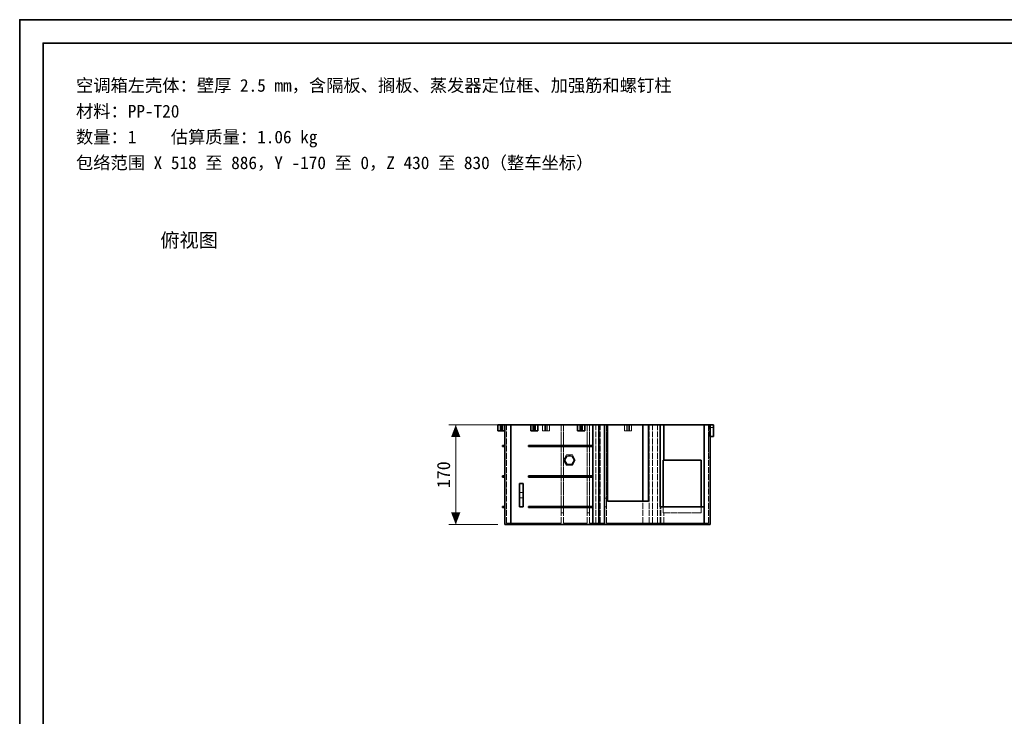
# Model space of a CAD drawing. Header units: millimetres. Extents: x 0 to 420, y 0 to 297.
# Tile 2 of 3: x 0 to 210, y 148 to 297. Entities that reach past the tile are written whole.
import ezdxf
from ezdxf.enums import TextEntityAlignment as Align

# ---------------------------------------------------------------- set-up
doc = ezdxf.new("R2010")
doc.units = ezdxf.units.MM
doc.linetypes.add('DASHED', pattern=[1.524, 1.27, -0.254])
for name, color, linetype, lineweight, true_color in [('DIM', 7, 'Continuous', 18, 0x1e5aa0), ('FRAME', 7, 'Continuous', 35, 0x3c3c3c), ('HIDDEN', 7, 'DASHED', 13, 0x969696), ('OUTLINE', 7, 'Continuous', 35, 0x141414), ('TEXT', 7, 'Continuous', 18, 0x141414)]:
    doc.layers.add(name, color=color, linetype=linetype, lineweight=lineweight, true_color=true_color)
doc.styles.add('ZH', font='simsun.ttc')

msp = doc.modelspace()

# ---------------------------------------------------------------- hatches: boundary and pattern name
at = {"layer": 'DIM'}
for points in [[(93, 210.62), (92.01, 208.03), (93.99, 208.03)], [(93, 189.38), (93.99, 191.97), (92.01, 191.97)]]:
    msp.add_hatch(color=7, dxfattribs=at).paths.add_polyline_path(points)

# ---------------------------------------------------------------- linework, layer by layer
for points in [[(102, 210.62), (91.5, 210.62)], [(93, 189.38), (93, 210.62)], [(102, 189.38), (91.5, 189.38)]]:
    msp.add_lwpolyline(points, dxfattribs=at)
at = {"layer": 'FRAME'}
for points in [[(0, 0), (420, 0), (420, 297), (0, 297)], [(5, 5), (415, 5), (415, 292), (5, 292)]]:
    msp.add_lwpolyline(points, close=True, dxfattribs=at)
at = {"layer": 'HIDDEN'}
for points in [[(102, 210.62), (102.25, 210.62), (102.5, 210.62), (102.75, 210.62), (103, 210.62), (103.25, 210.62), (103.5, 210.62)], [(102.75, 210.62), (102.62, 210.62), (102.5, 210.62), (102.38, 210.62), (102.25, 210.62), (102.12, 210.62), (102, 210.62)], [(102, 210.62), (102.25, 210.62), (102.5, 210.62), (102.75, 210.62), (103, 210.62), (103.25, 210.62), (103.5, 210.62)], [(102, 209.38), (102, 210.62)], [(103.03, 210.62), (102.93, 210.62), (102.84, 210.62), (102.75, 210.62), (102.66, 210.62), (102.57, 210.62), (102.47, 210.62)], [(102.47, 210.62), (102.52, 210.62), (102.57, 210.62), (102.61, 210.62), (102.66, 210.62), (102.7, 210.62), (102.75, 210.62)], [(103.03, 210.62), (102.93, 210.62), (102.84, 210.62), (102.75, 210.62), (102.66, 210.62), (102.57, 210.62), (102.47, 210.62)], [(102.47, 210.62), (102.52, 210.62), (102.57, 210.62), (102.61, 210.62), (102.66, 210.62), (102.7, 210.62), (102.75, 210.62)], [(102.47, 209.38), (102.47, 210.62)], [(102.47, 209.38), (102.47, 210.62)], [(102.75, 210.62), (102.8, 210.62), (102.84, 210.62), (102.89, 210.62), (102.93, 210.62), (102.98, 210.62), (103.03, 210.62)], [(102.75, 209.38), (102.75, 210.62)], [(103.5, 210.62), (103.38, 210.62), (103.25, 210.62), (103.12, 210.62), (103, 210.62), (102.88, 210.62), (102.75, 210.62)], [(102.75, 210.62), (102.8, 210.62), (102.84, 210.62), (102.89, 210.62), (102.93, 210.62), (102.98, 210.62), (103.03, 210.62)], [(103.03, 209.38), (103.03, 210.62)], [(103.03, 209.38), (103.03, 210.62)], [(103.5, 210.62), (103.71, 210.62), (103.92, 210.62), (104.12, 210.62), (104.33, 210.62), (104.54, 210.62), (104.75, 210.62)], [(103.5, 189.38), (103.5, 210.62)], [(103.5, 209.38), (103.5, 210.62)], [(103.5, 209.38), (103.5, 210.62)], [(103.5, 209.38), (103.5, 210.62)], [(103.5, 209.38), (103.5, 210.62)], [(103.81, 210.62), (103.97, 210.62), (104.12, 210.62), (104.28, 210.62), (104.44, 210.62), (104.59, 210.62), (104.75, 210.62)], [(104.75, 210.62), (104.59, 210.62), (104.44, 210.62), (104.28, 210.62), (104.12, 210.62), (103.97, 210.62), (103.81, 210.62)], [(103.81, 189.69), (103.81, 210.62)], [(103.81, 189.69), (103.81, 210.62)], [(104.75, 210.62), (112.25, 210.62)], [(104.75, 210.62), (115.5, 210.62)], [(115.5, 210.62), (104.75, 210.62)], [(104.75, 189.38), (104.75, 210.62)], [(104.75, 189.69), (104.75, 210.62)], [(104.75, 189.69), (104.75, 210.62)], [(109.75, 210.62), (109, 210.62)], [(109, 210.62), (109.25, 210.62), (109.5, 210.62), (109.75, 210.62), (110, 210.62), (110.25, 210.62), (110.5, 210.62)], [(110.03, 210.62), (109.93, 210.62), (109.84, 210.62), (109.75, 210.62), (109.66, 210.62), (109.57, 210.62), (109.47, 210.62)], [(109.47, 210.62), (109.52, 210.62), (109.57, 210.62), (109.61, 210.62), (109.66, 210.62), (109.7, 210.62), (109.75, 210.62)], [(109.47, 209.38), (109.47, 210.62)], [(110.5, 210.62), (109.75, 210.62)], [(109.75, 209.38), (109.75, 210.62)], [(109.75, 210.62), (109.8, 210.62), (109.84, 210.62), (109.89, 210.62), (109.93, 210.62), (109.98, 210.62), (110.03, 210.62)], [(110.03, 209.38), (110.03, 210.62)], [(113, 210.62), (112.75, 210.62), (112.5, 210.62), (112.25, 210.62), (112, 210.62), (111.75, 210.62), (111.5, 210.62)], [(111.5, 210.62), (111.62, 210.62), (111.75, 210.62), (111.88, 210.62), (112, 210.62), (112.12, 210.62), (112.25, 210.62)], [(111.5, 209.38), (111.5, 210.62)], [(112.53, 210.62), (112.43, 210.62), (112.34, 210.62), (112.25, 210.62), (112.16, 210.62), (112.07, 210.62), (111.97, 210.62)], [(111.97, 210.62), (112.02, 210.62), (112.07, 210.62), (112.11, 210.62), (112.16, 210.62), (112.2, 210.62), (112.25, 210.62)], [(111.97, 209.38), (111.97, 210.62)], [(112.25, 210.62), (129.75, 210.62)], [(112.25, 209.38), (112.25, 210.62)], [(112.25, 210.62), (112.38, 210.62), (112.5, 210.62), (112.62, 210.62), (112.75, 210.62), (112.88, 210.62), (113, 210.62)], [(112.25, 210.62), (112.3, 210.62), (112.34, 210.62), (112.39, 210.62), (112.43, 210.62), (112.48, 210.62), (112.53, 210.62)], [(112.53, 209.38), (112.53, 210.62)], [(113, 209.38), (113, 210.62)], [(116, 210.62), (115.5, 210.62)], [(116, 210.62), (115.5, 210.62)], [(115.5, 210.62), (115.5, 191.88)], [(115.5, 189.69), (115.5, 210.62)], [(115.5, 210.62), (115.5, 191.88)], [(115.5, 189.69), (115.5, 210.62)], [(116, 210.62), (121, 210.62)], [(121, 210.62), (116, 210.62)], [(116, 189.69), (116, 210.62)], [(116, 189.69), (116, 210.62)], [(116, 210.62), (116, 191.88)], [(116, 210.62), (116, 191.88)], [(119, 210.62), (119.25, 210.62), (119.5, 210.62), (119.75, 210.62), (120, 210.62), (120.25, 210.62), (120.5, 210.62)], [(119.75, 210.62), (119, 210.62)], [(120.03, 210.62), (119.93, 210.62), (119.84, 210.62), (119.75, 210.62), (119.66, 210.62), (119.57, 210.62), (119.47, 210.62)], [(119.47, 210.62), (119.52, 210.62), (119.57, 210.62), (119.61, 210.62), (119.66, 210.62), (119.7, 210.62), (119.75, 210.62)], [(119.47, 209.38), (119.47, 210.62)], [(119.75, 210.62), (119.8, 210.62), (119.84, 210.62), (119.89, 210.62), (119.93, 210.62), (119.98, 210.62), (120.03, 210.62)], [(120.5, 210.62), (119.75, 210.62)], [(119.75, 209.38), (119.75, 210.62)], [(120.03, 209.38), (120.03, 210.62)], [(121.5, 210.62), (121, 210.62)], [(121.5, 210.62), (121, 210.62)], [(121, 210.62), (121, 191.88)], [(121, 189.69), (121, 210.62)], [(121, 210.62), (121, 191.88)], [(121, 189.69), (121, 210.62)], [(121.5, 210.62), (124.75, 210.62)], [(122.88, 210.62), (121.5, 210.62)], [(121.5, 189.69), (121.5, 210.62)], [(121.5, 189.69), (121.5, 210.62)], [(121.5, 210.62), (121.5, 191.88)], [(121.5, 210.62), (121.5, 191.88)], [(122.88, 210.62), (123.03, 210.62), (123.19, 210.62), (123.34, 210.62), (123.5, 210.62), (123.66, 210.62), (123.81, 210.62)], [(122.88, 189.69), (122.88, 210.62)], [(123.5, 189.38), (123.5, 210.62)], [(124.75, 210.62), (124.59, 210.62), (124.44, 210.62), (124.28, 210.62), (124.12, 210.62), (123.97, 210.62), (123.81, 210.62)], [(123.81, 189.69), (123.81, 210.62)], [(123.81, 189.69), (123.81, 210.62)], [(125.12, 210.62), (124.75, 210.62)], [(125.12, 210.62), (124.75, 210.62)], [(124.75, 210.62), (124.75, 195)], [(124.75, 189.69), (124.75, 210.62)], [(124.75, 210.62), (124.75, 193.12)], [(124.75, 210.62), (124.75, 193.12)], [(124.75, 210.62), (124.75, 195)], [(124.75, 189.69), (124.75, 210.62)], [(125.12, 210.62), (124.75, 210.62)], [(125.12, 210.62), (124.75, 210.62)], [(125.12, 210.62), (132.88, 210.62)], [(125.38, 210.62), (125.12, 210.62)], [(125.12, 189.69), (125.12, 210.62)], [(125.12, 189.69), (125.12, 210.62)], [(125.12, 210.62), (125.12, 195)], [(125.12, 210.62), (125.12, 195)], [(125.12, 210.62), (125.12, 193.12)], [(125.12, 189.69), (125.12, 210.62)], [(125.12, 210.62), (125.12, 193.12)], [(125.12, 189.69), (125.12, 210.62)], [(132.88, 210.62), (125.12, 210.62)], [(125.38, 210.62), (125.12, 210.62)], [(125.38, 194.38), (125.38, 210.62)], [(130.5, 210.62), (130.25, 210.62), (130, 210.62), (129.75, 210.62), (129.5, 210.62), (129.25, 210.62), (129, 210.62)], [(129, 210.62), (129.12, 210.62), (129.25, 210.62), (129.38, 210.62), (129.5, 210.62), (129.62, 210.62), (129.75, 210.62)], [(129, 209.38), (129, 210.62)], [(130.03, 210.62), (129.93, 210.62), (129.84, 210.62), (129.75, 210.62), (129.66, 210.62), (129.57, 210.62), (129.47, 210.62)], [(129.47, 210.62), (129.52, 210.62), (129.57, 210.62), (129.61, 210.62), (129.66, 210.62), (129.7, 210.62), (129.75, 210.62)], [(129.47, 209.38), (129.47, 210.62)], [(129.75, 210.62), (129.88, 210.62), (130, 210.62), (130.12, 210.62), (130.25, 210.62), (130.38, 210.62), (130.5, 210.62)], [(129.75, 210.62), (129.8, 210.62), (129.84, 210.62), (129.89, 210.62), (129.93, 210.62), (129.98, 210.62), (130.03, 210.62)], [(129.75, 210.62), (146, 210.62)], [(129.75, 209.38), (129.75, 210.62)], [(130.03, 209.38), (130.03, 210.62)], [(130.5, 209.38), (130.5, 210.62)], [(132.88, 189.69), (132.88, 210.62)], [(134.12, 210.62), (136.62, 210.62)], [(134.12, 194.38), (134.12, 210.62)], [(134.25, 210.62), (134.12, 210.62)], [(134.25, 189.69), (134.25, 210.62)], [(134.25, 210.62), (134.31, 210.62), (134.38, 210.62), (134.44, 210.62), (134.5, 210.62), (134.56, 210.62), (134.62, 210.62)], [(134.62, 210.62), (134.69, 210.62), (134.75, 210.62), (134.81, 210.62), (134.88, 210.62), (134.94, 210.62), (135, 210.62)], [(135, 189.69), (135, 210.62)], [(136, 210.62), (135, 210.62)], [(136, 189.69), (136, 210.62)], [(136, 210.62), (136.06, 210.62), (136.12, 210.62), (136.19, 210.62), (136.25, 210.62), (136.31, 210.62), (136.38, 210.62)], [(136.38, 210.62), (136.42, 210.62), (136.46, 210.62), (136.5, 210.62), (136.54, 210.62), (136.58, 210.62), (136.62, 210.62)], [(136.62, 193.12), (136.62, 210.62)], [(136.62, 189.69), (136.62, 210.62)], [(146, 210.62), (146.21, 210.62), (146.42, 210.62), (146.62, 210.62), (146.83, 210.62), (147.04, 210.62), (147.25, 210.62)], [(146, 210.62), (146.16, 210.62), (146.31, 210.62), (146.47, 210.62), (146.62, 210.62), (146.78, 210.62), (146.94, 210.62)], [(146.94, 210.62), (146.78, 210.62), (146.62, 210.62), (146.47, 210.62), (146.31, 210.62), (146.16, 210.62), (146, 210.62)], [(146, 193.12), (146, 210.62)], [(146, 189.38), (146, 210.62)], [(146, 189.69), (146, 210.62)], [(147.25, 210.62), (146.94, 210.62)], [(146.94, 210.62), (146.94, 203.75)], [(146.94, 189.69), (146.94, 210.62)], [(146.94, 210.62), (146.94, 203.75)], [(146.94, 189.69), (146.94, 210.62)], [(147.25, 210.62), (146.94, 210.62)], [(147.12, 208.12), (147.12, 210.62)], [(147.12, 210.62), (147.12, 210.53), (147.12, 210.44), (147.12, 210.34), (147.12, 210.25), (147.12, 210.16), (147.12, 210.06)], [(147.12, 210.06), (147.12, 210.16), (147.12, 210.25), (147.12, 210.34), (147.12, 210.44), (147.12, 210.53), (147.12, 210.62)], [(147.12, 208.12), (147.12, 210.62)], [(147.25, 210.62), (147.12, 210.62)], [(147.12, 210.62), (148, 210.62)], [(147.12, 210.62), (148, 210.62)], [(148, 210.62), (147.12, 210.62)], [(147.12, 210.06), (148, 210.06)], [(147.25, 189.38), (147.25, 210.62)], [(147.25, 210.62), (147.25, 203.75)], [(147.25, 210.62), (147.25, 203.75)], [(148, 210.62), (148, 210.53), (148, 210.44), (148, 210.34), (148, 210.25), (148, 210.16), (148, 210.06)], [(148, 210.06), (148, 210.16), (148, 210.25), (148, 210.34), (148, 210.44), (148, 210.53), (148, 210.62)], [(148, 208.12), (148, 210.62)], [(103.5, 209.38), (103.25, 209.38), (103, 209.38), (102.75, 209.38), (102.5, 209.38), (102.25, 209.38), (102, 209.38)], [(103.5, 209.38), (103.25, 209.38), (103, 209.38), (102.75, 209.38), (102.5, 209.38), (102.25, 209.38), (102, 209.38)], [(102, 209.38), (102.12, 209.38), (102.25, 209.38), (102.38, 209.38), (102.5, 209.38), (102.62, 209.38), (102.75, 209.38)], [(103.03, 209.38), (102.93, 209.38), (102.84, 209.38), (102.75, 209.38), (102.66, 209.38), (102.57, 209.38), (102.47, 209.38)], [(102.47, 209.38), (102.52, 209.38), (102.57, 209.38), (102.61, 209.38), (102.66, 209.38), (102.7, 209.38), (102.75, 209.38)], [(103.03, 209.38), (102.93, 209.38), (102.84, 209.38), (102.75, 209.38), (102.66, 209.38), (102.57, 209.38), (102.47, 209.38)], [(102.47, 209.38), (102.52, 209.38), (102.57, 209.38), (102.61, 209.38), (102.66, 209.38), (102.7, 209.38), (102.75, 209.38)], [(102.75, 209.38), (102.8, 209.38), (102.84, 209.38), (102.89, 209.38), (102.93, 209.38), (102.98, 209.38), (103.03, 209.38)], [(102.75, 209.38), (102.88, 209.38), (103, 209.38), (103.12, 209.38), (103.25, 209.38), (103.38, 209.38), (103.5, 209.38)], [(102.75, 209.38), (102.8, 209.38), (102.84, 209.38), (102.89, 209.38), (102.93, 209.38), (102.98, 209.38), (103.03, 209.38)], [(110.5, 209.38), (110.25, 209.38), (110, 209.38), (109.75, 209.38), (109.5, 209.38), (109.25, 209.38), (109, 209.38)], [(110.03, 209.38), (109.93, 209.38), (109.84, 209.38), (109.75, 209.38), (109.66, 209.38), (109.57, 209.38), (109.47, 209.38)], [(109.47, 209.38), (109.52, 209.38), (109.57, 209.38), (109.61, 209.38), (109.66, 209.38), (109.7, 209.38), (109.75, 209.38)], [(109.75, 209.38), (109.8, 209.38), (109.84, 209.38), (109.89, 209.38), (109.93, 209.38), (109.98, 209.38), (110.03, 209.38)], [(113, 209.38), (112.75, 209.38), (112.5, 209.38), (112.25, 209.38), (112, 209.38), (111.75, 209.38), (111.5, 209.38)], [(111.5, 209.38), (111.62, 209.38), (111.75, 209.38), (111.88, 209.38), (112, 209.38), (112.12, 209.38), (112.25, 209.38)], [(112.53, 209.38), (112.43, 209.38), (112.34, 209.38), (112.25, 209.38), (112.16, 209.38), (112.07, 209.38), (111.97, 209.38)], [(111.97, 209.38), (112.02, 209.38), (112.07, 209.38), (112.11, 209.38), (112.16, 209.38), (112.2, 209.38), (112.25, 209.38)], [(112.25, 209.38), (112.38, 209.38), (112.5, 209.38), (112.62, 209.38), (112.75, 209.38), (112.88, 209.38), (113, 209.38)], [(112.25, 209.38), (112.3, 209.38), (112.34, 209.38), (112.39, 209.38), (112.43, 209.38), (112.48, 209.38), (112.53, 209.38)], [(120.5, 209.38), (120.25, 209.38), (120, 209.38), (119.75, 209.38), (119.5, 209.38), (119.25, 209.38), (119, 209.38)], [(120.03, 209.38), (119.93, 209.38), (119.84, 209.38), (119.75, 209.38), (119.66, 209.38), (119.57, 209.38), (119.47, 209.38)], [(119.47, 209.38), (119.52, 209.38), (119.57, 209.38), (119.61, 209.38), (119.66, 209.38), (119.7, 209.38), (119.75, 209.38)], [(119.75, 209.38), (119.8, 209.38), (119.84, 209.38), (119.89, 209.38), (119.93, 209.38), (119.98, 209.38), (120.03, 209.38)], [(130.5, 209.38), (130.25, 209.38), (130, 209.38), (129.75, 209.38), (129.5, 209.38), (129.25, 209.38), (129, 209.38)], [(129, 209.38), (129.12, 209.38), (129.25, 209.38), (129.38, 209.38), (129.5, 209.38), (129.62, 209.38), (129.75, 209.38)], [(130.03, 209.38), (129.93, 209.38), (129.84, 209.38), (129.75, 209.38), (129.66, 209.38), (129.57, 209.38), (129.47, 209.38)], [(129.47, 209.38), (129.52, 209.38), (129.57, 209.38), (129.61, 209.38), (129.66, 209.38), (129.7, 209.38), (129.75, 209.38)], [(129.75, 209.38), (129.88, 209.38), (130, 209.38), (130.12, 209.38), (130.25, 209.38), (130.38, 209.38), (130.5, 209.38)], [(129.75, 209.38), (129.8, 209.38), (129.84, 209.38), (129.89, 209.38), (129.93, 209.38), (129.98, 209.38), (130.03, 209.38)], [(147.12, 208.12), (147.25, 208.12)], [(147.12, 208.12), (148, 208.12)], [(103, 206.25), (103.5, 206.25)], [(103, 206), (103, 206.25)], [(103, 206), (103.5, 206)], [(103.5, 206), (103.5, 206.25)], [(103.5, 206), (103.5, 206.25)], [(108.5, 206), (108.5, 206.25)], [(108.5, 206.25), (122, 206.25)], [(108.5, 206), (122, 206)], [(122, 206), (122, 206.25)], [(116, 203.12), (116.62, 204.21), (117.88, 204.21), (118.5, 203.12), (117.88, 202.04), (116.62, 202.04), (116, 203.12)], [(116, 203.12), (116.62, 204.21), (117.88, 204.21), (118.5, 203.12), (117.88, 202.04), (116.62, 202.04), (116, 203.12)], [(116.25, 203.12), (116.38, 203.62), (116.75, 203.99), (117.25, 204.12), (117.75, 203.99), (118.12, 203.62), (118.25, 203.12)], [(118.25, 203.12), (117.75, 203.99), (116.75, 203.99), (116.25, 203.12), (116.75, 202.26), (117.75, 202.26), (118.25, 203.12)], [(116.25, 203.12), (116.75, 203.99), (117.75, 203.99), (118.25, 203.12), (117.75, 202.26), (116.75, 202.26), (116.25, 203.12)], [(146.94, 203.75), (147.25, 203.75)], [(146.94, 203.75), (147.25, 203.75)], [(137.25, 203.12), (145.38, 203.12)], [(137.25, 203.12), (137.25, 191.88)], [(145.38, 203.12), (145.38, 191.88)], [(103, 199.75), (103.5, 199.75)], [(103, 199.5), (103, 199.75)], [(103, 199.5), (103.5, 199.5)], [(103.5, 199.5), (103.5, 199.75)], [(103.5, 199.5), (103.5, 199.75)], [(108.5, 199.5), (108.5, 199.75)], [(108.5, 199.75), (122, 199.75)], [(108.5, 199.5), (122, 199.5)], [(122, 199.5), (122, 199.75)], [(106.62, 193.12), (106.62, 198.12)], [(107.38, 198.12), (106.62, 198.12)], [(107.38, 193.12), (107.38, 198.12)], [(106.62, 195.06), (106.62, 195.25), (106.62, 195.44), (106.62, 195.62), (106.62, 195.81), (106.62, 196), (106.62, 196.19)], [(106.62, 196.19), (106.62, 196.09), (106.62, 196), (106.62, 195.91), (106.62, 195.81), (106.62, 195.72), (106.62, 195.62)], [(106.62, 196.19), (107.38, 196.19)], [(106.62, 195.62), (106.62, 195.53), (106.62, 195.44), (106.62, 195.34), (106.62, 195.25), (106.62, 195.16), (106.62, 195.06)], [(107.38, 195.06), (107.38, 195.25), (107.38, 195.44), (107.38, 195.62), (107.38, 195.81), (107.38, 196), (107.38, 196.19)], [(107.38, 196.19), (107.38, 196.09), (107.38, 196), (107.38, 195.91), (107.38, 195.81), (107.38, 195.72), (107.38, 195.62)], [(107.38, 195.62), (107.38, 195.53), (107.38, 195.44), (107.38, 195.34), (107.38, 195.25), (107.38, 195.16), (107.38, 195.06)], [(103, 193.25), (103.5, 193.25)], [(103, 193), (103, 193.25)], [(103.5, 193), (103.5, 193.25)], [(103.5, 193), (103.5, 193.25)], [(106.62, 195.06), (107.38, 195.06)], [(108.5, 193), (108.5, 193.25)], [(108.5, 193.25), (122, 193.25)], [(122, 193), (122, 193.25)], [(124.75, 195), (125.12, 195)], [(124.75, 195), (125.12, 195)], [(134.12, 194.38), (125.38, 194.38)], [(132.88, 189.69), (132.88, 194.38)], [(103, 193), (103.5, 193)], [(107.38, 193.12), (106.62, 193.12)], [(108.5, 193), (122, 193)], [(115.5, 191.88), (116, 191.88)], [(115.5, 191.88), (116, 191.88)], [(121, 191.88), (121.5, 191.88)], [(121, 191.88), (121.5, 191.88)], [(124.75, 193.12), (125.12, 193.12)], [(124.75, 193.12), (125.12, 193.12)], [(136.62, 193.12), (136.65, 193.12), (136.67, 193.12), (136.69, 193.12), (136.71, 193.12), (136.73, 193.12), (136.75, 193.12)], [(136.75, 189.69), (136.75, 193.12)], [(146, 193.12), (136.75, 193.12)], [(137.25, 191.88), (137.25, 193.12)], [(137.25, 191.88), (145.38, 191.88)], [(137.38, 191.88), (137.35, 191.88), (137.33, 191.88), (137.31, 191.88), (137.29, 191.88), (137.27, 191.88), (137.25, 191.88)], [(137.38, 191.88), (145.38, 191.88)], [(137.38, 189.69), (137.38, 191.88)], [(145.38, 193.12), (145.38, 191.88)], [(146, 189.69), (146, 193.12)], [(103.5, 189.38), (103.71, 189.38), (103.92, 189.38), (104.12, 189.38), (104.33, 189.38), (104.54, 189.38), (104.75, 189.38)], [(104.75, 189.69), (104.59, 189.69), (104.44, 189.69), (104.28, 189.69), (104.12, 189.69), (103.97, 189.69), (103.81, 189.69)], [(103.81, 189.69), (103.97, 189.69), (104.12, 189.69), (104.28, 189.69), (104.44, 189.69), (104.59, 189.69), (104.75, 189.69)], [(104.75, 189.69), (115.5, 189.69)], [(115.5, 189.69), (104.75, 189.69)], [(104.75, 189.38), (146, 189.38)], [(116, 189.69), (121, 189.69)], [(121, 189.69), (116, 189.69)], [(121.5, 189.69), (124.75, 189.69)], [(122.88, 189.69), (121.5, 189.69)], [(123.38, 189.69), (123.17, 189.69), (122.96, 189.69), (122.75, 189.69), (122.54, 189.69), (122.33, 189.69), (122.12, 189.69)], [(122.12, 189.69), (122.23, 189.69), (122.33, 189.69), (122.44, 189.69), (122.54, 189.69), (122.65, 189.69), (122.75, 189.69)], [(122.12, 189.38), (122.12, 189.69)], [(123.38, 189.38), (123.17, 189.38), (122.96, 189.38), (122.75, 189.38), (122.54, 189.38), (122.33, 189.38), (122.12, 189.38)], [(122.12, 189.38), (122.23, 189.38), (122.33, 189.38), (122.44, 189.38), (122.54, 189.38), (122.65, 189.38), (122.75, 189.38)], [(122.75, 189.69), (122.85, 189.69), (122.96, 189.69), (123.06, 189.69), (123.17, 189.69), (123.27, 189.69), (123.38, 189.69)], [(122.75, 189.38), (122.85, 189.38), (122.96, 189.38), (123.06, 189.38), (123.17, 189.38), (123.27, 189.38), (123.38, 189.38)], [(123.81, 189.69), (123.66, 189.69), (123.5, 189.69), (123.34, 189.69), (123.19, 189.69), (123.03, 189.69), (122.88, 189.69)], [(123.38, 189.38), (123.38, 189.69)], [(123.81, 189.69), (123.97, 189.69), (124.12, 189.69), (124.28, 189.69), (124.44, 189.69), (124.59, 189.69), (124.75, 189.69)], [(125.12, 189.69), (136.62, 189.69)], [(134.25, 189.69), (125.12, 189.69)], [(125.12, 189.69), (132.88, 189.69)], [(125.12, 189.69), (132.88, 189.69)], [(128.81, 189.69), (128.27, 189.69), (127.73, 189.69), (127.19, 189.69), (126.65, 189.69), (126.1, 189.69), (125.56, 189.69)], [(125.56, 189.69), (125.83, 189.69), (126.1, 189.69), (126.38, 189.69), (126.65, 189.69), (126.92, 189.69), (127.19, 189.69)], [(128.81, 189.69), (128.27, 189.69), (127.73, 189.69), (127.19, 189.69), (126.65, 189.69), (126.1, 189.69), (125.56, 189.69)], [(125.56, 189.69), (125.83, 189.69), (126.1, 189.69), (126.38, 189.69), (126.65, 189.69), (126.92, 189.69), (127.19, 189.69)], [(125.56, 189.38), (125.56, 189.69)], [(125.56, 189.38), (125.56, 189.69)], [(128.81, 189.38), (128.27, 189.38), (127.73, 189.38), (127.19, 189.38), (126.65, 189.38), (126.1, 189.38), (125.56, 189.38)], [(125.56, 189.38), (125.83, 189.38), (126.1, 189.38), (126.38, 189.38), (126.65, 189.38), (126.92, 189.38), (127.19, 189.38)], [(128.81, 189.38), (128.27, 189.38), (127.73, 189.38), (127.19, 189.38), (126.65, 189.38), (126.1, 189.38), (125.56, 189.38)], [(125.56, 189.38), (125.83, 189.38), (126.1, 189.38), (126.38, 189.38), (126.65, 189.38), (126.92, 189.38), (127.19, 189.38)], [(127.19, 189.69), (127.46, 189.69), (127.73, 189.69), (128, 189.69), (128.27, 189.69), (128.54, 189.69), (128.81, 189.69)], [(127.19, 189.69), (127.46, 189.69), (127.73, 189.69), (128, 189.69), (128.27, 189.69), (128.54, 189.69), (128.81, 189.69)], [(127.19, 189.38), (127.46, 189.38), (127.73, 189.38), (128, 189.38), (128.27, 189.38), (128.54, 189.38), (128.81, 189.38)], [(127.19, 189.38), (127.46, 189.38), (127.73, 189.38), (128, 189.38), (128.27, 189.38), (128.54, 189.38), (128.81, 189.38)], [(128.81, 189.38), (128.81, 189.69)], [(128.81, 189.38), (128.81, 189.69)], [(135.25, 189.69), (135.04, 189.69), (134.83, 189.69), (134.62, 189.69), (134.42, 189.69), (134.21, 189.69), (134, 189.69)], [(134, 189.69), (134.04, 189.69), (134.08, 189.69), (134.12, 189.69), (134.17, 189.69), (134.21, 189.69), (134.25, 189.69)], [(134, 189.38), (134, 189.69)], [(135.25, 189.38), (135.04, 189.38), (134.83, 189.38), (134.62, 189.38), (134.42, 189.38), (134.21, 189.38), (134, 189.38)], [(134, 189.38), (134.1, 189.38), (134.21, 189.38), (134.31, 189.38), (134.42, 189.38), (134.52, 189.38), (134.62, 189.38)], [(134.62, 189.38), (134.73, 189.38), (134.83, 189.38), (134.94, 189.38), (135.04, 189.38), (135.15, 189.38), (135.25, 189.38)], [(135, 189.69), (135.04, 189.69), (135.08, 189.69), (135.12, 189.69), (135.17, 189.69), (135.21, 189.69), (135.25, 189.69)], [(136, 189.69), (135, 189.69)], [(135.25, 189.38), (135.25, 189.69)], [(137, 189.69), (136.79, 189.69), (136.58, 189.69), (136.38, 189.69), (136.17, 189.69), (135.96, 189.69), (135.75, 189.69)], [(135.75, 189.69), (135.79, 189.69), (135.83, 189.69), (135.88, 189.69), (135.92, 189.69), (135.96, 189.69), (136, 189.69)], [(135.75, 189.38), (135.75, 189.69)], [(137, 189.38), (136.79, 189.38), (136.58, 189.38), (136.38, 189.38), (136.17, 189.38), (135.96, 189.38), (135.75, 189.38)], [(135.75, 189.38), (135.85, 189.38), (135.96, 189.38), (136.06, 189.38), (136.17, 189.38), (136.27, 189.38), (136.38, 189.38)], [(136.62, 189.69), (136.58, 189.69), (136.54, 189.69), (136.5, 189.69), (136.46, 189.69), (136.42, 189.69), (136.38, 189.69)], [(136.38, 189.69), (136.48, 189.69), (136.58, 189.69), (136.69, 189.69), (136.79, 189.69), (136.9, 189.69), (137, 189.69)], [(136.38, 189.38), (136.38, 189.69)], [(136.38, 189.38), (136.48, 189.38), (136.58, 189.38), (136.69, 189.38), (136.79, 189.38), (136.9, 189.38), (137, 189.38)], [(137.62, 189.38), (137.42, 189.38), (137.21, 189.38), (137, 189.38), (136.79, 189.38), (136.58, 189.38), (136.38, 189.38)], [(136.38, 189.38), (136.48, 189.38), (136.58, 189.38), (136.69, 189.38), (136.79, 189.38), (136.9, 189.38), (137, 189.38)], [(136.75, 189.69), (136.79, 189.69), (136.83, 189.69), (136.88, 189.69), (136.92, 189.69), (136.96, 189.69), (137, 189.69)], [(146, 189.69), (136.75, 189.69)], [(137, 189.69), (137.1, 189.69), (137.21, 189.69), (137.31, 189.69), (137.42, 189.69), (137.52, 189.69), (137.62, 189.69)], [(137, 189.38), (137, 189.69)], [(137, 189.38), (137.1, 189.38), (137.21, 189.38), (137.31, 189.38), (137.42, 189.38), (137.52, 189.38), (137.62, 189.38)], [(137.62, 189.69), (137.58, 189.69), (137.54, 189.69), (137.5, 189.69), (137.46, 189.69), (137.42, 189.69), (137.38, 189.69)], [(137.38, 189.69), (146, 189.69)], [(137.62, 189.38), (137.62, 189.69)], [(146.94, 189.69), (146.78, 189.69), (146.62, 189.69), (146.47, 189.69), (146.31, 189.69), (146.16, 189.69), (146, 189.69)], [(146, 189.69), (146.16, 189.69), (146.31, 189.69), (146.47, 189.69), (146.62, 189.69), (146.78, 189.69), (146.94, 189.69)], [(146, 189.38), (146.21, 189.38), (146.42, 189.38), (146.62, 189.38), (146.83, 189.38), (147.04, 189.38), (147.25, 189.38)]]:
    msp.add_lwpolyline(points, dxfattribs=at)
at = {"layer": 'OUTLINE'}
for points in [[(102.75, 210.62), (102.62, 210.62), (102.5, 210.62), (102.38, 210.62), (102.25, 210.62), (102.12, 210.62), (102, 210.62)], [(102, 209.38), (102, 210.62)], [(102.75, 209.38), (102.75, 210.62)], [(103.5, 210.62), (103.38, 210.62), (103.25, 210.62), (103.12, 210.62), (103, 210.62), (102.88, 210.62), (102.75, 210.62)], [(104.75, 210.62), (104.54, 210.62), (104.33, 210.62), (104.12, 210.62), (103.92, 210.62), (103.71, 210.62), (103.5, 210.62)], [(103.5, 189.38), (103.5, 210.62)], [(109, 210.62), (104.75, 210.62)], [(104.75, 189.38), (104.75, 210.62)], [(109.75, 210.62), (109.62, 210.62), (109.5, 210.62), (109.38, 210.62), (109.25, 210.62), (109.12, 210.62), (109, 210.62)], [(109, 209.38), (109, 210.62)], [(109.75, 209.38), (109.75, 210.62)], [(110.5, 210.62), (110.38, 210.62), (110.25, 210.62), (110.12, 210.62), (110, 210.62), (109.88, 210.62), (109.75, 210.62)], [(119, 210.62), (110.5, 210.62)], [(110.5, 209.38), (110.5, 210.62)], [(119.75, 210.62), (119.62, 210.62), (119.5, 210.62), (119.38, 210.62), (119.25, 210.62), (119.12, 210.62), (119, 210.62)], [(119, 209.38), (119, 210.62)], [(119.75, 209.38), (119.75, 210.62)], [(120.5, 210.62), (120.38, 210.62), (120.25, 210.62), (120.12, 210.62), (120, 210.62), (119.88, 210.62), (119.75, 210.62)], [(122.25, 210.62), (120.5, 210.62)], [(120.5, 209.38), (120.5, 210.62)], [(122.25, 210.62), (122.46, 210.62), (122.67, 210.62), (122.88, 210.62), (123.08, 210.62), (123.29, 210.62), (123.5, 210.62)], [(122.25, 189.38), (122.25, 210.62)], [(124.75, 210.62), (124.54, 210.62), (124.33, 210.62), (124.12, 210.62), (123.92, 210.62), (123.71, 210.62), (123.5, 210.62)], [(123.5, 189.38), (123.5, 210.62)], [(125.38, 210.62), (124.75, 210.62)], [(124.75, 189.38), (124.75, 210.62)], [(125.38, 194.38), (125.38, 210.62)], [(132.88, 210.62), (125.38, 210.62)], [(132.88, 210.62), (134.12, 210.62)], [(132.88, 194.38), (132.88, 210.62)], [(134.12, 194.38), (134.12, 210.62)], [(136.62, 210.62), (134.12, 210.62)], [(137.38, 210.62), (137.25, 210.62), (137.12, 210.62), (137, 210.62), (136.88, 210.62), (136.75, 210.62), (136.62, 210.62)], [(136.62, 193.12), (136.62, 210.62)], [(137.38, 210.62), (146, 210.62)], [(137.38, 203.12), (137.38, 210.62)], [(146, 193.12), (146, 210.62)], [(147.25, 210.62), (147.04, 210.62), (146.83, 210.62), (146.62, 210.62), (146.42, 210.62), (146.21, 210.62), (146, 210.62)], [(148, 210.62), (147.25, 210.62)], [(147.25, 189.38), (147.25, 210.62)], [(148, 208.12), (148, 210.62)], [(102, 209.38), (102.12, 209.38), (102.25, 209.38), (102.38, 209.38), (102.5, 209.38), (102.62, 209.38), (102.75, 209.38)], [(102.75, 209.38), (102.88, 209.38), (103, 209.38), (103.12, 209.38), (103.25, 209.38), (103.38, 209.38), (103.5, 209.38)], [(109, 209.38), (109.12, 209.38), (109.25, 209.38), (109.38, 209.38), (109.5, 209.38), (109.62, 209.38), (109.75, 209.38)], [(109.75, 209.38), (109.88, 209.38), (110, 209.38), (110.12, 209.38), (110.25, 209.38), (110.38, 209.38), (110.5, 209.38)], [(119, 209.38), (119.12, 209.38), (119.25, 209.38), (119.38, 209.38), (119.5, 209.38), (119.62, 209.38), (119.75, 209.38)], [(119.75, 209.38), (119.88, 209.38), (120, 209.38), (120.12, 209.38), (120.25, 209.38), (120.38, 209.38), (120.5, 209.38)], [(147.25, 208.12), (148, 208.12)], [(103, 206), (103, 206.25)], [(103, 206.25), (103.5, 206.25)], [(103, 206), (103.5, 206)], [(108.5, 206), (108.5, 206.25)], [(108.5, 206.25), (122, 206.25)], [(108.5, 206), (122, 206)], [(122, 206), (122, 206.25)], [(137.38, 203.12), (137.35, 203.12), (137.33, 203.12), (137.31, 203.12), (137.29, 203.12), (137.27, 203.12), (137.25, 203.12)], [(137.25, 193.12), (137.25, 203.12)], [(137.38, 203.12), (145.38, 203.12)], [(145.38, 203.12), (145.38, 193.12)], [(103, 199.5), (103, 199.75)], [(103, 199.75), (103.5, 199.75)], [(103, 199.5), (103.5, 199.5)], [(108.5, 199.5), (108.5, 199.75)], [(108.5, 199.75), (122, 199.75)], [(108.5, 199.5), (122, 199.5)], [(122, 199.5), (122, 199.75)], [(106.62, 193.12), (106.62, 198.12)], [(106.62, 198.12), (107.38, 198.12)], [(107.38, 193.12), (107.38, 198.12)], [(103, 193), (103, 193.25)], [(103, 193.25), (103.5, 193.25)], [(108.5, 193), (108.5, 193.25)], [(108.5, 193.25), (122, 193.25)], [(122, 193), (122, 193.25)], [(134.12, 194.38), (125.38, 194.38)], [(103, 193), (103.5, 193)], [(106.62, 193.12), (107.38, 193.12)], [(108.5, 193), (122, 193)], [(146, 193.12), (136.62, 193.12)], [(146, 189.38), (146, 193.12)], [(104.75, 189.38), (104.54, 189.38), (104.33, 189.38), (104.12, 189.38), (103.92, 189.38), (103.71, 189.38), (103.5, 189.38)], [(122.25, 189.38), (104.75, 189.38)], [(122.25, 189.38), (122.46, 189.38), (122.67, 189.38), (122.88, 189.38), (123.08, 189.38), (123.29, 189.38), (123.5, 189.38)], [(124.75, 189.38), (124.54, 189.38), (124.33, 189.38), (124.12, 189.38), (123.92, 189.38), (123.71, 189.38), (123.5, 189.38)], [(146, 189.38), (124.75, 189.38)], [(147.25, 189.38), (147.04, 189.38), (146.83, 189.38), (146.62, 189.38), (146.42, 189.38), (146.21, 189.38), (146, 189.38)]]:
    msp.add_lwpolyline(points, dxfattribs=at)

# ---------------------------------------------------------------- texts
at = {"layer": 'DIM', "style": 'ZH'}
msp.add_text('170', height=2.8, rotation=90, dxfattribs=at).set_placement((90.4, 200), align=Align.MIDDLE_CENTER)
at = {"layer": 'TEXT', "style": 'ZH'}
for s, height, p in [('空调箱左壳体：壁厚 2.5 mm，含隔板、搁板、蒸发器定位框、加强筋和螺钉柱', 2.7, (12, 283)), ('材料：PP-T20', 2.7, (12, 277.5)), ('数量：1    估算质量：1.06 kg', 2.7, (12, 272)), ('包络范围 X 518 至 886，Y -170 至 0，Z 430 至 830（整车坐标）', 2.7, (12, 266.5)), ('俯视图', 3, (30, 250))]:
    msp.add_text(s, height=height, dxfattribs=at).set_placement(p, align=Align.MIDDLE_LEFT)

doc.saveas('drawing.dxf')
